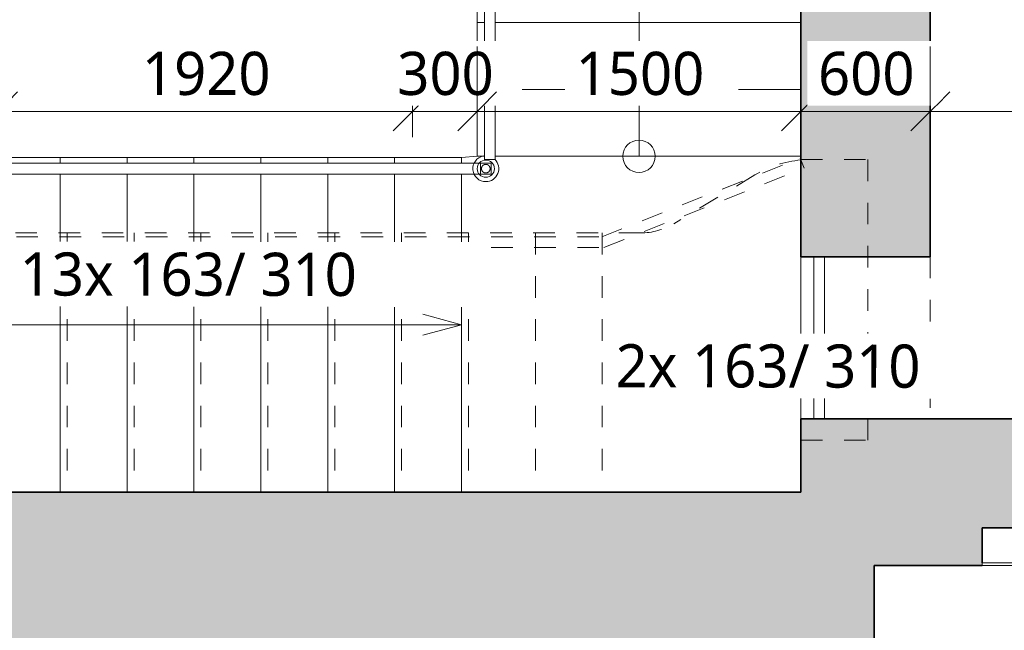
# Model space of a CAD drawing. Header units: metres. Extents: x -2.7 to 41.7, y -4.4 to 31.2.
# Tile 9 of 21: x 13.5 to 18.1, y 7.4 to 10.2. Entities that reach past the tile are written whole.
import ezdxf

# ---------------------------------------------------------------- set-up
doc = ezdxf.new("R2010")
doc.units = ezdxf.units.M
for name, pattern in [('AV - Cerch_ 1 tecka 2mm', [0.004, 0.002, -0.001, 0, -0.001]), ('AV - Cerch_ 2 tecky 2mm', [0.0038, 0.002, -0.0006, 0, -0.0006, 0, -0.0006]), ('AV - Cerch_ 2 tecky 4mm', [0.008, 0.004, -0.0015, 0, -0.001, 0, -0.0015])]:
    doc.linetypes.add(name, pattern=pattern)
doc.layers.add('AV-KOTY', color=5, linetype='Continuous', lineweight=13, true_color=0x0000ff)
for name, color, linetype, lineweight in [('AV-KOTY-100', 7, 'Continuous', 5), ('AV-SRAFY', 7, 'Continuous', 35), ('AV-STAVBA', 7, 'Continuous', 18), ('AV-VYBAVENI', 7, 'Continuous', 18)]:
    doc.layers.add(name, color=color, linetype=linetype, lineweight=lineweight)
doc.styles.add('Trebuchet MS', font='trebuc.ttf', dxfattribs={"height": 0.2})
doc.dimstyles.new('2_mm_-_O_-_Blue_-_mm_-_zaokrouhlena', dxfattribs={"dimscale": 0.3048, "dimtxt": 0.20619, "dimasz": 0.590551, "dimexe": 0.393701, "dimexo": 0.0625, "dimgap": 0.065617, "dimtad": 1, "dimdec": 0, "dimlfac": 1000, "dimrnd": 10, "dimzin": 0, "dimdsep": 46, "dimtxsty": 'Trebuchet MS', "dimblk1": 'OBLIQUE', "dimblk2": 'OBLIQUE', "dimsah": 1, "dimcen": 0.09, "dimazin": 0, "dimtfac": 1, "dimtdec": 4, "dimtix": 1, "dimtmove": 0, "dimatfit": 3, "dimfxl": 0.984252, "dimfxlon": 1, "dimtvp": 1, "dimtfill": 1, "dimtolj": 1, "dimtzin": 0, "dimarcsym": 2})

# ---------------------------------------------------------------- blocks, each defined once
blk = doc.blocks.new('GM_Otvor_obdélníkový - 750x2500-1001405-3NP')
at = {"layer": 'AV-STAVBA', "linetype": 'AV - Cerch_ 1 tecka 2mm', "lineweight": 13}
for p, q in [((-0.375, 0.3), (0.375, 0.3)), ((-0.375, -0.3), (0.375, -0.3)), ((-0.375, -0.3), (0.375, -0.3))]:
    blk.add_line(p, q, dxfattribs=at)
blk = doc.blocks.new('Railing - BA_Zdobný sloupek zábradlí-1391636-3NP')
at = {"layer": 'AV-STAVBA'}
for p, q in [((0.025, 0.025), (-0.025, 0.025)), ((-0.025, 0.025), (-0.025, -0.025)), ((0.025, -0.025), (0.025, 0.025)), ((-0.025, -0.025), (0.025, -0.025))]:
    blk.add_line(p, q, dxfattribs=at)
at = {"layer": 'AV-STAVBA', "flags": 128}
for points in [[(0.02, 0), (0.02, 0.0008), (0.0199, 0.0016), (0.0199, 0.0024), (0.0197, 0.0032), (0.0196, 0.004), (0.0194, 0.0048), (0.0192, 0.0055), (0.019, 0.0063), (0.0187, 0.007), (0.0184, 0.0078), (0.0181, 0.0085), (0.0177, 0.0092), (0.0174, 0.0099), (0.0169, 0.0106), (0.0165, 0.0113), (0.016, 0.0119), (0.0156, 0.0126), (0.015, 0.0132), (0.0145, 0.0138), (0.0139, 0.0143), (0.0133, 0.0149), (0.0127, 0.0154), (0.0121, 0.0159), (0.0115, 0.0164), (0.0108, 0.0168), (0.0101, 0.0172), (0.0094, 0.0176), (0.0087, 0.018), (0.008, 0.0183), (0.0072, 0.0186), (0.0065, 0.0189), (0.0057, 0.0192), (0.005, 0.0194), (0.0042, 0.0196), (0.0034, 0.0197), (0.0026, 0.0198), (0.0018, 0.0199), (0.001, 0.02), (0.0002, 0.02), (-0.0006, 0.02), (-0.0014, 0.02), (-0.0022, 0.0199), (-0.003, 0.0198), (-0.0038, 0.0196), (-0.0045, 0.0195), (-0.0053, 0.0193), (-0.0061, 0.0191), (-0.0068, 0.0188), (-0.0076, 0.0185), (-0.0083, 0.0182), (-0.009, 0.0178), (-0.0097, 0.0175), (-0.0104, 0.0171), (-0.0111, 0.0166), (-0.0118, 0.0162), (-0.0124, 0.0157), (-0.013, 0.0152), (-0.0136, 0.0146), (-0.0142, 0.0141), (-0.0147, 0.0135), (-0.0153, 0.0129), (-0.0158, 0.0123), (-0.0163, 0.0116), (-0.0167, 0.011), (-0.0171, 0.0103), (-0.0175, 0.0096), (-0.0179, 0.0089), (-0.0182, 0.0082), (-0.0186, 0.0074), (-0.0188, 0.0067), (-0.0191, 0.0059), (-0.0193, 0.0052), (-0.0195, 0.0044), (-0.0197, 0.0036), (-0.0198, 0.0028), (-0.0199, 0.002), (-0.02, 0.0012), (-0.02, 0.0004), (-0.02, 0)], [(-0.02, 0), (-0.02, -0.0008), (-0.0199, -0.0016), (-0.0199, -0.0024), (-0.0197, -0.0032), (-0.0196, -0.004), (-0.0194, -0.0048), (-0.0192, -0.0055), (-0.019, -0.0063), (-0.0187, -0.007), (-0.0184, -0.0078), (-0.0181, -0.0085), (-0.0177, -0.0092), (-0.0174, -0.0099), (-0.0169, -0.0106), (-0.0165, -0.0113), (-0.016, -0.0119), (-0.0156, -0.0126), (-0.015, -0.0132), (-0.0145, -0.0138), (-0.0139, -0.0143), (-0.0133, -0.0149), (-0.0127, -0.0154), (-0.0121, -0.0159), (-0.0115, -0.0164), (-0.0108, -0.0168), (-0.0101, -0.0172), (-0.0094, -0.0176), (-0.0087, -0.018), (-0.008, -0.0183), (-0.0072, -0.0186), (-0.0065, -0.0189), (-0.0057, -0.0192), (-0.005, -0.0194), (-0.0042, -0.0196), (-0.0034, -0.0197), (-0.0026, -0.0198), (-0.0018, -0.0199), (-0.001, -0.02), (-0.0002, -0.02), (0.0006, -0.02), (0.0014, -0.02), (0.0022, -0.0199), (0.003, -0.0198), (0.0038, -0.0196), (0.0045, -0.0195), (0.0053, -0.0193), (0.0061, -0.0191), (0.0068, -0.0188), (0.0076, -0.0185), (0.0083, -0.0182), (0.009, -0.0178), (0.0097, -0.0175), (0.0104, -0.0171), (0.0111, -0.0166), (0.0118, -0.0162), (0.0124, -0.0157), (0.013, -0.0152), (0.0136, -0.0146), (0.0142, -0.0141), (0.0147, -0.0135), (0.0153, -0.0129), (0.0158, -0.0123), (0.0163, -0.0116), (0.0167, -0.011), (0.0171, -0.0103), (0.0175, -0.0096), (0.0179, -0.0089), (0.0182, -0.0082), (0.0186, -0.0074), (0.0188, -0.0067), (0.0191, -0.0059), (0.0193, -0.0052), (0.0195, -0.0044), (0.0197, -0.0036), (0.0198, -0.0028), (0.0199, -0.002), (0.02, -0.0012), (0.02, -0.0004), (0.02, 0)]]:
    blk.add_lwpolyline(points, dxfattribs=at)
at = {"layer": 'AV-STAVBA'}
for radius, start, end in [(0.06, 11.6728, 180), (0.04, 0, 180), (0.06, 180, 316.1293), (0.04, 180, 360)]:
    blk.add_arc((0, 0), radius, start, end, dxfattribs=at)
blk = doc.blocks.new('Railing - Railing-1395246-3NP')
at = {"layer": 'AV-STAVBA'}
for p, q in [((12.8023, 9.5609), (15.5923, 9.5609)), ((12.8023, 9.5109), (12.8023, 9.5609)), ((15.5923, 9.5609), (15.6798, 9.5609)), ((12.8023, 9.5109), (15.5923, 9.5109)), ((15.5923, 9.5109), (15.6798, 9.5109))]:
    blk.add_line(p, q, dxfattribs=at)
at = {"rotation": 89.9999999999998}
blk.add_blockref('Railing - BA_Zdobný sloupek zábradlí-1391636-3NP', (15.7048, 9.5359), dxfattribs=at)
blk = doc.blocks.new('Railing - Railing-1395252-3NP')
at = {"layer": 'AV-STAVBA'}
for p, q in [((15.6281, 12.4559), (15.1081, 12.4559)), ((15.6281, 12.4059), (15.1081, 12.4059)), ((14.9881, 12.3359), (14.9881, 12.2982)), ((15.0381, 12.3359), (15.0381, 12.2982)), ((15.6981, 9.5782), (15.6981, 12.3359)), ((15.7481, 9.5782), (15.7481, 12.3359)), ((15.7481, 9.5782), (15.6981, 9.5782))]:
    blk.add_line(p, q, dxfattribs=at)
for radius in [0.12, 0.07]:
    blk.add_arc((15.1081, 12.3359), radius, 90, 180, dxfattribs=at)
for points, knots in [([(15.7451, 12.3425), (15.7451, 12.3545), (15.7413, 12.378), (15.7228, 12.4141), (15.6875, 12.4443), (15.6527, 12.4528), (15.6347, 12.4528)], [7.068583, 7.068583, 7.068583, 7.068583, 7.382743, 7.696902, 8.168141, 8.63938, 8.63938, 8.63938, 8.63938]), ([(15.7012, 12.3294), (15.7012, 12.3372), (15.6987, 12.3535), (15.688, 12.3745), (15.6734, 12.3903), (15.6574, 12.401), (15.6418, 12.4068), (15.6319, 12.4084), (15.6281, 12.4087)], [7.068583, 7.068583, 7.068583, 7.068583, 7.382743, 7.696902, 7.932521, 8.168141, 8.40376, 8.553039, 8.553039, 8.553039, 8.553039])]:
    blk.add_open_spline(points, degree=3, knots=knots, dxfattribs=at)
blk = doc.blocks.new('Railing - Railing-1398164-3NP')
at = {"layer": 'AV-STAVBA', "linetype": 'AV - Cerch_ 2 tecky 2mm'}
for p, q in [((16.2429, 9.2209), (17.1611, 9.5843)), ((17.1611, 9.5843), (17.1795, 9.5378)), ((16.2524, 9.1709), (17.1795, 9.5378)), ((12.5294, 9.2209), (16.2429, 9.2209)), ((12.5294, 9.1709), (16.2524, 9.1709))]:
    blk.add_line(p, q, dxfattribs=at)
blk = doc.blocks.new('Railing - Railing-1425672-3NP')
at = {"layer": 'AV-STAVBA'}
for p, q in [((17.2248, 9.1282), (17.2248, 8.3782)), ((17.2748, 8.3782), (17.2748, 9.1282))]:
    blk.add_line(p, q, dxfattribs=at)
blk = doc.blocks.new('PF_Hydrant pod omítku - 650x650-1551170-3NP')
at = {"layer": 'AV-VYBAVENI'}
for p, q in [((-0.7777, 0.34), (-0.1277, 0.34)), ((-0.7777, 0.34), (-0.7777, 0.327)), ((-0.7777, 0.34), (-0.7777, 0.165)), ((-0.1277, 0.327), (-0.7777, 0.327)), ((-0.4977, 0.345), (-0.4777, 0.345)), ((-0.4977, 0.34), (-0.4977, 0.345)), ((-0.4777, 0.345), (-0.4277, 0.345)), ((-0.4777, 0.34), (-0.4777, 0.345)), ((-0.4277, 0.345), (-0.4077, 0.345)), ((-0.4277, 0.34), (-0.4277, 0.345)), ((-0.4077, 0.34), (-0.4077, 0.345)), ((-0.1277, 0.34), (-0.1277, 0.327)), ((-0.1277, 0.165), (-0.1277, 0.34)), ((-0.4977, 0.312), (-0.4977, 0.182)), ((-0.4777, 0.312), (-0.4977, 0.312)), ((-0.4777, 0.257), (-0.4777, 0.312)), ((-0.4277, 0.312), (-0.4277, 0.257)), ((-0.4077, 0.312), (-0.4277, 0.312)), ((-0.4077, 0.182), (-0.4077, 0.312)), ((-0.4277, 0.257), (-0.4777, 0.257)), ((-0.4277, 0.237), (-0.4777, 0.237)), ((-0.4777, 0.182), (-0.4777, 0.237)), ((-0.4277, 0.237), (-0.4277, 0.182)), ((-0.7777, 0.165), (-0.1277, 0.165)), ((-0.4977, 0.182), (-0.4777, 0.182)), ((-0.4277, 0.182), (-0.4077, 0.182))]:
    blk.add_line(p, q, dxfattribs=at)
blk = doc.blocks.new('DIMBLOCK102-3NP')
at = {"layer": 'AV-KOTY-100', "color": 5, "true_color": 0x0000ff}
for p, q in [((13.4448, 9.8012), (13.4448, 10.1012)), ((15.3648, 9.8012), (15.3648, 10.1012)), ((13.4448, 9.8012), (13.5348, 9.8912)), ((15.3648, 9.8012), (15.4548, 9.8912)), ((13.4448, 9.8012), (13.3548, 9.7112)), ((13.4448, 9.8012), (15.3648, 9.8012)), ((13.4448, 9.8012), (13.4448, 9.6812)), ((15.3648, 9.8012), (15.2748, 9.7112)), ((15.3648, 9.8012), (15.3648, 9.6812))]:
    blk.add_line(p, q, dxfattribs=at)
at = {"layer": 'AV-KOTY-100', "color": 0, "insert": (14.1113, 10.0771), "char_height": 0.2, "width": 0.704541, "attachment_point": 1, "line_spacing_factor": 1.048425, "style": 'Trebuchet MS', "bg_fill": 3, "box_fill_scale": 1.25, "bg_fill_color": 256, "bg_fill_true_color": 13158600, "bg_fill_transparency": 0}
blk.add_mtext('1920', dxfattribs=at)
blk = doc.blocks.new('_Oblique')
at = {"color": 0, "linetype": 'ByBlock', "lineweight": -2}
blk.add_line((-0.5, -0.5), (0.5, 0.5), dxfattribs=at)
blk = doc.blocks.new('DIMBLOCK103-3NP')
at = {"layer": 'AV-KOTY-100', "color": 5, "true_color": 0x0000ff}
for p, q in [((15.3648, 9.8012), (15.3648, 10.1012)), ((15.6648, 9.8012), (15.6648, 10.1012)), ((15.3648, 9.8012), (15.4548, 9.8912)), ((15.6648, 9.8012), (15.7548, 9.8912)), ((15.3648, 9.8012), (15.2748, 9.7112)), ((15.3648, 9.8012), (15.6648, 9.8012)), ((15.3648, 9.8012), (15.3648, 9.6812)), ((15.6648, 9.8012), (15.5748, 9.7112)), ((15.6648, 9.8012), (15.6648, 9.6812))]:
    blk.add_line(p, q, dxfattribs=at)
at = {"layer": 'AV-KOTY-100', "color": 0, "insert": (15.2946, 10.0771), "char_height": 0.2, "width": 0.528406, "attachment_point": 1, "line_spacing_factor": 1.048425, "style": 'Trebuchet MS', "bg_fill": 3, "box_fill_scale": 1.25, "bg_fill_color": 256, "bg_fill_true_color": 13158600, "bg_fill_transparency": 0}
blk.add_mtext('300', dxfattribs=at)
blk = doc.blocks.new('DIMBLOCK104-3NP')
at = {"layer": 'AV-KOTY-100', "color": 5, "true_color": 0x0000ff}
for p, q in [((15.6648, 9.8012), (15.6648, 10.1012)), ((17.1648, 9.8012), (17.1648, 10.1012)), ((15.6648, 9.8012), (15.7548, 9.8912)), ((17.1648, 9.8012), (17.2548, 9.8912)), ((15.6648, 9.8012), (15.5748, 9.7112)), ((15.6648, 9.8012), (17.1648, 9.8012)), ((15.6648, 9.8012), (15.6648, 9.6812)), ((17.1648, 9.8012), (17.0748, 9.7112)), ((17.1648, 9.8012), (17.1648, 9.6812))]:
    blk.add_line(p, q, dxfattribs=at)
at = {"layer": 'AV-KOTY-100', "color": 0, "insert": (16.1213, 10.0771), "char_height": 0.2, "width": 0.704541, "attachment_point": 1, "line_spacing_factor": 1.048425, "style": 'Trebuchet MS', "bg_fill": 3, "box_fill_scale": 1.25, "bg_fill_color": 256, "bg_fill_true_color": 13158600, "bg_fill_transparency": 0}
blk.add_mtext('1500', dxfattribs=at)
blk = doc.blocks.new('DIMBLOCK105-3NP')
at = {"layer": 'AV-KOTY-100', "color": 5, "true_color": 0x0000ff}
for p, q in [((17.1648, 9.8012), (17.1648, 10.1012)), ((17.7648, 9.8012), (17.7648, 10.1012)), ((17.1648, 9.8012), (17.2548, 9.8912)), ((17.7648, 9.8012), (17.8548, 9.8912)), ((17.1648, 9.8012), (17.0748, 9.7112)), ((17.1648, 9.8012), (17.7648, 9.8012)), ((17.1648, 9.8012), (17.1648, 9.6812)), ((17.7648, 9.8012), (17.6748, 9.7112)), ((17.7648, 9.8012), (17.7648, 9.6812))]:
    blk.add_line(p, q, dxfattribs=at)
at = {"layer": 'AV-KOTY-100', "color": 0, "insert": (17.2446, 10.0771), "char_height": 0.2, "width": 0.528406, "attachment_point": 1, "line_spacing_factor": 1.048425, "style": 'Trebuchet MS', "bg_fill": 3, "box_fill_scale": 1.25, "bg_fill_color": 256, "bg_fill_true_color": 13158600, "bg_fill_transparency": 0}
blk.add_mtext('600', dxfattribs=at)
blk = doc.blocks.new('DIMBLOCK106-3NP')
at = {"layer": 'AV-KOTY-100', "color": 5, "true_color": 0x0000ff}
for p, q in [((17.7648, 9.8012), (17.7648, 10.1012)), ((21.6448, 9.8012), (21.6448, 10.1012)), ((17.7648, 9.8012), (17.8548, 9.8912)), ((21.6448, 9.8012), (21.7348, 9.8912)), ((17.7648, 9.8012), (17.6748, 9.7112)), ((17.7648, 9.8012), (21.6448, 9.8012)), ((17.7648, 9.8012), (17.7648, 9.6812)), ((21.6448, 9.8012), (21.5548, 9.7112)), ((21.6448, 9.8012), (21.6448, 9.6812))]:
    blk.add_line(p, q, dxfattribs=at)
at = {"layer": 'AV-KOTY-100', "color": 0, "insert": (19.4112, 10.0771), "char_height": 0.2, "width": 0.704541, "attachment_point": 1, "line_spacing_factor": 1.048425, "style": 'Trebuchet MS', "bg_fill": 3, "box_fill_scale": 1.25, "bg_fill_color": 256, "bg_fill_true_color": 13158600, "bg_fill_transparency": 0}
blk.add_mtext('3880', dxfattribs=at)

msp = doc.modelspace()

# ---------------------------------------------------------------- hatches: boundary and pattern name
at = {"layer": 'AV-SRAFY', "lineweight": 18}
h = msp.add_hatch(color=256, dxfattribs=at)
h.paths.add_polyline_path([(17.5048, 8.0382), (17.7648, 8.0382), (17.7648, 8.3782), (17.1648, 8.3782), (17.1648, 8.0382)])
h.paths.add_polyline_path([(17.7648, 9.1282), (17.7648, 12.5482), (17.1648, 12.5482), (17.1648, 9.1282), (17.6273, 9.1282)])
h.paths.add_polyline_path([(17.7648, 13.8682), (17.7648, 13.9982), (17.1648, 13.9982), (17.1648, 13.8682), (17.6273, 13.8682)])
h = msp.add_hatch(color=256, dxfattribs=at)
h.paths.add_polyline_path([(32.5648, 7.6982), (39.2348, 7.6982), (39.2348, 8.3782), (32.5648, 8.3782)])
h.paths.add_polyline_path([(17.6273, 7.6982), (18.0048, 7.6982), (18.0048, 7.8732), (18.6548, 7.8732), (18.6548, 7.6982), (19.0224, 7.6982), (19.0224, 8.3782), (17.7648, 8.3782), (17.7648, 8.0382), (17.5048, 8.0382), (17.5048, 7.6982)])
h.paths.add_polyline_path([(20.4224, 7.6982), (22.8123, 7.6982), (22.8123, 8.3782), (20.4224, 8.3782)])
h.paths.add_polyline_path([(30.7848, 7.6982), (31.1648, 7.6982), (31.1648, 8.3782), (29.9648, 8.3782), (29.9648, 7.8682), (28.7048, 7.8682), (28.7048, 8.3782), (24.2123, 8.3782), (24.2123, 7.6982), (30.6348, 7.6982)])
msp.add_hatch(color=256, dxfattribs=at).paths.add_polyline_path([(10.9248, 7.3582), (17.1548, 7.3582), (17.1548, 8.0382), (11.2848, 8.0382), (11.2848, 7.7082), (10.9248, 7.7082), (10.9248, 7.6754)])
h = msp.add_hatch(color=256, dxfattribs=at)
h.paths.add_polyline_path([(17.5048, 1.0082), (17.5048, 5.9582), (17.1548, 5.9582), (17.1548, 1.0082)])
h.paths.add_polyline_path([(17.1548, 7.3582), (17.5048, 7.3582), (17.5048, 8.0382), (17.1548, 8.0382), (17.1548, 7.6754)])

# ---------------------------------------------------------------- linework, layer by layer
at = {"layer": 'AV-KOTY'}
for p, q in [((16.4148, 10.2132), (16.4148, 10.5232)), ((16.4148, 9.9032), (16.4148, 10.2132)), ((16.4148, 9.5932), (16.4148, 9.9032)), ((15.5923, 8.8132), (15.4123, 8.8614)), ((13.4223, 8.8132), (13.7323, 8.8132)), ((13.7323, 8.8132), (14.0423, 8.8132)), ((14.0423, 8.8132), (14.3523, 8.8132)), ((14.3523, 8.8132), (14.6623, 8.8132)), ((14.6623, 8.8132), (14.9723, 8.8132)), ((14.9723, 8.8132), (15.2823, 8.8132)), ((15.2823, 8.8132), (15.5923, 8.8132)), ((15.5923, 8.8132), (15.4123, 8.765))]:
    msp.add_line(p, q, dxfattribs=at)
msp.add_circle((16.4148, 9.5932), 0.075, dxfattribs=at)
at = {"layer": 'AV-STAVBA', "lineweight": 35}
for p, q in [((17.1648, 12.5482), (17.1648, 9.1282)), ((17.7648, 9.1282), (17.7648, 12.5482)), ((17.1648, 9.1282), (17.7648, 9.1282)), ((19.0224, 8.3782), (17.1648, 8.3782)), ((17.1648, 8.3782), (17.1648, 8.0382)), ((17.1648, 8.0382), (11.2848, 8.0382)), ((18.0048, 7.7112), (18.0048, 7.8732)), ((18.0048, 7.8732), (18.6548, 7.8732)), ((17.5048, 7.6982), (18.0048, 7.6982)), ((17.5048, 7.3132), (17.5048, 7.6982))]:
    msp.add_line(p, q, dxfattribs=at)
at = {"layer": 'AV-STAVBA'}
for p, q in [((15.6648, 10.2132), (15.6648, 10.5232)), ((15.6648, 9.9032), (15.6648, 10.2132)), ((15.6648, 10.2132), (15.6981, 10.2132)), ((15.7481, 10.2132), (17.1648, 10.2132)), ((15.6648, 9.5932), (15.6648, 9.9032)), ((15.6648, 9.9032), (15.6981, 9.9032)), ((15.7481, 9.9032), (17.1648, 9.9032)), ((13.4223, 9.5882), (13.7323, 9.5882)), ((13.7323, 9.5882), (14.0423, 9.5882)), ((13.7323, 9.5882), (13.7323, 9.5609)), ((14.0423, 9.5882), (14.3523, 9.5882)), ((14.0423, 9.5882), (14.0423, 9.5609)), ((14.3523, 9.5882), (14.6623, 9.5882)), ((14.3523, 9.5882), (14.3523, 9.5609)), ((14.6623, 9.5882), (14.9723, 9.5882)), ((14.6623, 9.5882), (14.6623, 9.5609)), ((14.9723, 9.5882), (15.2823, 9.5882)), ((14.9723, 9.5882), (14.9723, 9.5609)), ((15.2823, 9.5882), (15.5923, 9.5882)), ((15.2823, 9.5882), (15.2823, 9.5609)), ((15.6648, 9.5932), (15.5923, 9.5882)), ((15.5923, 9.5882), (15.5923, 9.5609)), ((15.6648, 9.5932), (15.6981, 9.5932)), ((15.7481, 9.5932), (17.1648, 9.5932)), ((13.7323, 9.5109), (13.7323, 8.0382)), ((14.0423, 9.5109), (14.0423, 8.0382)), ((14.3523, 9.5109), (14.3523, 8.0382)), ((14.6623, 9.5109), (14.6623, 8.0382)), ((14.9723, 9.5109), (14.9723, 8.0382)), ((15.2823, 9.5109), (15.2823, 8.0382)), ((15.5923, 9.5109), (15.5923, 8.0382)), ((17.1648, 9.1282), (17.1648, 8.3782))]:
    msp.add_line(p, q, dxfattribs=at)
at = {"layer": 'AV-STAVBA', "linetype": 'AV - Cerch_ 2 tecky 4mm'}
for p, q in [((15.6648, 10.2132), (15.6981, 10.2132)), ((15.7481, 10.2132), (17.1648, 10.2132)), ((15.6648, 9.9032), (15.6981, 9.9032)), ((15.7481, 9.9032), (17.1648, 9.9032)), ((13.7323, 9.5882), (13.7323, 9.5609)), ((14.0423, 9.5882), (14.0423, 9.5609)), ((14.3523, 9.5882), (14.3523, 9.5609)), ((14.6623, 9.5882), (14.6623, 9.5609)), ((14.9723, 9.5882), (14.9723, 9.5609)), ((15.2823, 9.5882), (15.2823, 9.5609)), ((15.5923, 9.5882), (15.5923, 9.5609)), ((15.6648, 9.5932), (15.6981, 9.5932)), ((15.7481, 9.5932), (17.1648, 9.5932)), ((17.1648, 9.5782), (17.1648, 8.2782)), ((17.1648, 9.5782), (17.4748, 9.5782)), ((17.1648, 9.5782), (17.1648, 8.2782)), ((17.4748, 9.5782), (17.4748, 8.2782)), ((13.7323, 9.5109), (13.7323, 8.0382)), ((14.0423, 9.5109), (14.0423, 8.0382)), ((14.3523, 9.5109), (14.3523, 8.0382)), ((14.6623, 9.5109), (14.6623, 8.0382)), ((14.9723, 9.5109), (14.9723, 8.0382)), ((15.2823, 9.5109), (15.2823, 8.0382)), ((15.5923, 9.5109), (15.5923, 8.0382)), ((16.9518, 9.5068), (16.5761, 9.2811)), ((12.5248, 9.2382), (16.2448, 9.2382)), ((13.7648, 9.2382), (13.7648, 8.0382)), ((13.7648, 9.2382), (13.7648, 8.0382)), ((14.0748, 9.2382), (14.0748, 8.0382)), ((14.0748, 9.2382), (14.0748, 8.0382)), ((14.3848, 9.2382), (14.3848, 8.0382)), ((14.3848, 9.2382), (14.3848, 8.0382)), ((14.6948, 9.2382), (14.6948, 8.0382)), ((14.6948, 9.2382), (14.6948, 8.0382)), ((15.0048, 9.2382), (15.0048, 8.0382)), ((15.0048, 9.2382), (15.0048, 8.0382)), ((15.3148, 9.2382), (15.3148, 8.0382)), ((15.3148, 9.2382), (15.3148, 8.0382)), ((15.6248, 9.2382), (15.6248, 8.0382)), ((15.6248, 9.2382), (15.6248, 8.0382)), ((15.9348, 9.2382), (15.9348, 8.0382)), ((15.9348, 9.2382), (15.9348, 8.0382)), ((16.4216, 9.2382), (16.2448, 9.2382)), ((16.2448, 9.2382), (16.2448, 8.0382)), ((16.2448, 9.2382), (16.2448, 8.0382)), ((17.1648, 8.0382), (17.1648, 8.2782)), ((17.1648, 8.2782), (17.4748, 8.2782)), ((12.5248, 8.0382), (16.2448, 8.0382)), ((16.2448, 8.0382), (17.1648, 8.0382))]:
    msp.add_line(p, q, dxfattribs=at)
for centre, radius, start, end in [((17.2093, 9.0782), 0.5, 95.1081, 121), ((16.4216, 9.5382), 0.3, 270, 301)]:
    msp.add_arc(centre, radius, start, end, dxfattribs=at)

# ---------------------------------------------------------------- block references
at = {"layer": 'AV-STAVBA'}
for name in ['Railing - Railing-1395252-3NP', 'Railing - Railing-1395246-3NP', 'Railing - Railing-1425672-3NP']:
    msp.add_blockref(name, (0, 0), dxfattribs=at)
at = {"layer": 'AV-STAVBA', "linetype": 'AV - Cerch_ 2 tecky 2mm'}
msp.add_blockref('Railing - Railing-1398164-3NP', (0, 0), dxfattribs=at)
at = {"layer": 'AV-STAVBA', "rotation": 269.9999999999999}
msp.add_blockref('GM_Otvor_obdélníkový - 750x2500-1001405-3NP', (17.4648, 8.7532), dxfattribs=at)
at = {"layer": 'AV-VYBAVENI', "rotation": 180}
msp.add_blockref('PF_Hydrant pod omítku - 650x650-1551170-3NP', (17.8771, 8.0382), dxfattribs=at)

# ---------------------------------------------------------------- next in the draw order: texts
at = {"layer": 'AV-KOTY', "lineweight": 5, "char_height": 0.2, "attachment_point": 1, "rotation": 359.9257, "style": 'Trebuchet MS', "bg_fill": 3, "box_fill_scale": 1.25, "bg_fill_color": 256, "bg_fill_true_color": 13158600, "bg_fill_transparency": 0}
for s, insert, width in [('13x 163/ 310', (13.545, 9.1483), 2.044303), ('2x 163/ 310', (16.3063, 8.7232), 1.859915)]:
    msp.add_mtext(s, dxfattribs=dict(at, insert=insert, width=width))

# ---------------------------------------------------------------- next in the draw order: dimensions: what is measured, and where the dimension line sits
at = {"layer": 'AV-KOTY', "lineweight": 5}
dim = msp.add_linear_dim(base=(15.3648, 9.8012), p1=(13.4448, 10.1012), p2=(15.3648, 10.1012), dimstyle='2_mm_-_O_-_Blue_-_mm_-_zaokrouhlena', override={"dimpost": '<>', "dimfxl": 1.92}, dxfattribs=at)
dim.commit()
dim.dimension.update_dxf_attribs({"geometry": 'DIMBLOCK102-3NP', "text_midpoint": (14.4048, 9.9233)})

# ---------------------------------------------------------------- next in the draw order: dimensions: what is measured, and where the dimension line sits
dim = msp.add_linear_dim(base=(15.6648, 9.8012), p1=(15.3648, 10.1012), p2=(15.6648, 10.1012), dimstyle='2_mm_-_O_-_Blue_-_mm_-_zaokrouhlena', override={"dimpost": '<>', "dimfxl": 0.3}, dxfattribs=at)
dim.commit()
dim.dimension.update_dxf_attribs({"geometry": 'DIMBLOCK103-3NP', "text_midpoint": (15.5148, 9.923)})

# ---------------------------------------------------------------- next in the draw order: dimensions: what is measured, and where the dimension line sits
dim = msp.add_linear_dim(base=(17.1648, 9.8012), p1=(15.6648, 10.1012), p2=(17.1648, 10.1012), dimstyle='2_mm_-_O_-_Blue_-_mm_-_zaokrouhlena', override={"dimpost": '<>', "dimfxl": 1.5}, dxfattribs=at)
dim.commit()
dim.dimension.update_dxf_attribs({"geometry": 'DIMBLOCK104-3NP', "text_midpoint": (16.4148, 9.923)})

# ---------------------------------------------------------------- next in the draw order: dimensions: what is measured, and where the dimension line sits
dim = msp.add_linear_dim(base=(17.7648, 9.8012), p1=(17.1648, 10.1012), p2=(17.7648, 10.1012), dimstyle='2_mm_-_O_-_Blue_-_mm_-_zaokrouhlena', override={"dimpost": '<>', "dimfxl": 0.6}, dxfattribs=at)
dim.commit()
dim.dimension.update_dxf_attribs({"geometry": 'DIMBLOCK105-3NP', "text_midpoint": (17.4648, 9.9233)})

# ---------------------------------------------------------------- next in the draw order: dimensions: what is measured, and where the dimension line sits
dim = msp.add_linear_dim(base=(21.6448, 9.8012), p1=(17.7648, 10.1012), p2=(21.6448, 10.1012), dimstyle='2_mm_-_O_-_Blue_-_mm_-_zaokrouhlena', override={"dimpost": '<>', "dimfxl": 3.879957}, dxfattribs=at)
dim.commit()
dim.dimension.update_dxf_attribs({"geometry": 'DIMBLOCK106-3NP', "text_midpoint": (19.7048, 9.923)})

doc.saveas('drawing.dxf')
